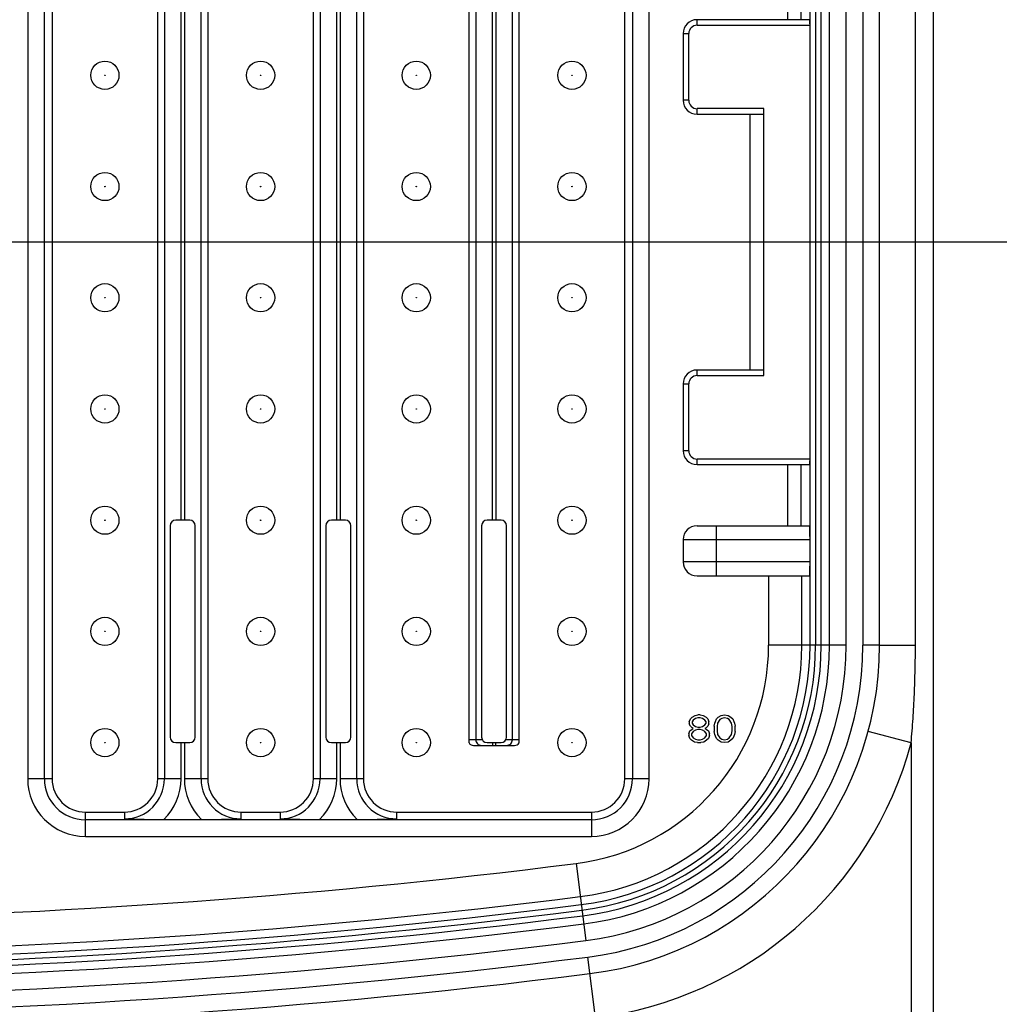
# Model space of a CAD drawing. Header units: inches. Extents: x 0 to 34, y 0 to 22.
# Tile 93 of 124: x 16.217 to 16.91, y 13.936 to 14.633. Entities that reach past the tile are written whole.
import ezdxf

# ---------------------------------------------------------------- set-up
doc = ezdxf.new("R2010")
doc.units = ezdxf.units.IN
doc.header["$LTSCALE"] = 1.87
doc.header["$MEASUREMENT"] = 0
doc.layers.get('0').update_dxf_attribs({"linetype": 'CONTINUOUS'})
doc.layers.add('DIMENSIONS', color=7, linetype='CONTINUOUS')
doc.styles.get("Standard").update_dxf_attribs({"font": 'txt', "width": 0.8})
doc.dimstyles.new('DIMSTYLE_1', dxfattribs={"dimtxt": 0.125, "dimasz": 0.18, "dimexe": 0.125, "dimexo": 0.0625, "dimgap": 0.0625, "dimtad": 0, "dimtih": 1, "dimtoh": 1, "dimdec": 3, "dimlfac": 2, "dimzin": 4, "dimdsep": 46, "dimtxsty": 'STANDARD', "dimblk": '_FILLED', "dimblk1": '_FILLED', "dimblk2": '_FILLED', "dimcen": 0.09, "dimadec": 0, "dimazin": 0, "dimtp": 0.001, "dimtm": 0.001, "dimtfac": 1, "dimtdec": 3, "dimtofl": 0, "dimtmove": 0, "dimatfit": 3, "dimldrblk": '_FILLED', "dimfxl": 1, "dimtolj": 1, "dimtzin": 4, "dimarcsym": 0})

# ---------------------------------------------------------------- blocks, each defined once
blk = doc.blocks.new('_FILLED')
at = {"color": 0, "linetype": 'BYBLOCK'}
blk.add_solid([(0, 0), (-1, 0.1736), (-1, -0.1736)], dxfattribs=at)
blk = doc.blocks.new('*D18')
at = {"layer": 'DIMENSIONS', "color": 2, "linetype": 'CONTINUOUS'}
for p, q in [((15.96205, 14.36249), (15.96205, 11.42521)), ((17.46205, 13.95021), (17.46205, 11.42521)), ((15.96205, 11.55021), (16.34955, 11.55021)), ((17.46205, 11.55021), (17.07455, 11.55021))]:
    blk.add_line(p, q, dxfattribs=at)
at = {"layer": 'DIMENSIONS', "color": 2, "linetype": 'CONTINUOUS', "xscale": 0.18, "yscale": 0.18, "zscale": 0.18, "rotation": 180}
blk.add_blockref('_FILLED', (15.96205, 11.55021), dxfattribs=at)
at = {"layer": 'DIMENSIONS', "color": 2, "linetype": 'CONTINUOUS', "xscale": 0.18, "yscale": 0.18, "zscale": 0.18}
blk.add_blockref('_FILLED', (17.46205, 11.55021), dxfattribs=at)
at = {"layer": 'DIMENSIONS', "color": 2, "linetype": 'CONTINUOUS', "insert": (16.66205, 11.61271), "char_height": 0.125, "width": 0.6, "attachment_point": 2, "line_spacing_factor": 0.9}
blk.add_mtext('3.000\\P[76.2]', dxfattribs=at)
blk = doc.blocks.new('*D23')
at = {"layer": 'DIMENSIONS', "color": 2, "linetype": 'CONTINUOUS'}
for p, q in [((16.93705, 14.47521), (10.46205, 14.47521)), ((10.58705, 14.47521), (10.58705, 13.55516)), ((10.58705, 12.30021), (10.58705, 13.11766)), ((13.97455, 12.30021), (10.46205, 12.30021))]:
    blk.add_line(p, q, dxfattribs=at)
at = {"layer": 'DIMENSIONS', "color": 2, "linetype": 'CONTINUOUS', "xscale": 0.18, "yscale": 0.18, "zscale": 0.18}
for p, rotation in [((10.58705, 14.47521), 90), ((10.58705, 12.30021), 270)]:
    blk.add_blockref('_FILLED', p, dxfattribs=dict(at, rotation=rotation))
at = {"layer": 'DIMENSIONS', "color": 2, "linetype": 'CONTINUOUS', "insert": (10.43705, 13.49266), "char_height": 0.125, "width": 0.8, "attachment_point": 2, "line_spacing_factor": 0.9}
blk.add_mtext('4.350\\P[110.49]', dxfattribs=at)
blk = doc.blocks.new('*D24')
at = {"layer": 'DIMENSIONS', "color": 2, "linetype": 'CONTINUOUS'}
for p, q in [((13.97455, 16.65021), (10.46205, 16.65021)), ((10.58705, 16.65021), (10.58705, 15.75636)), ((10.58705, 14.47521), (10.58705, 15.31886)), ((16.93705, 14.47521), (10.46205, 14.47521))]:
    blk.add_line(p, q, dxfattribs=at)
at = {"layer": 'DIMENSIONS', "color": 2, "linetype": 'CONTINUOUS', "xscale": 0.18, "yscale": 0.18, "zscale": 0.18}
for p, rotation in [((10.58705, 16.65021), 90), ((10.58705, 14.47521), 270)]:
    blk.add_blockref('_FILLED', p, dxfattribs=dict(at, rotation=rotation))
at = {"layer": 'DIMENSIONS', "color": 2, "linetype": 'CONTINUOUS', "insert": (10.43705, 15.69386), "char_height": 0.125, "width": 0.8, "attachment_point": 2, "line_spacing_factor": 0.9}
blk.add_mtext('4.350\\P[110.49]', dxfattribs=at)

msp = doc.modelspace()

# ---------------------------------------------------------------- linework, layer by layer
at = {"color": 7, "linetype": 'CONTINUOUS'}
for p, q in [((16.86362, 13.78626), (16.86362, 15.16421)), ((16.22236, 14.85516), (16.22236, 14.09532)), ((16.23416, 14.09532), (16.23416, 14.85516)), ((16.2396, 14.85516), (16.2396, 14.09532)), ((16.31441, 14.09532), (16.31441, 14.85516)), ((16.31917, 14.85516), (16.31917, 14.09532)), ((16.34508, 14.09532), (16.34508, 14.85516)), ((16.34984, 14.85516), (16.34984, 14.09532)), ((16.42464, 14.09532), (16.42464, 14.85516)), ((16.4294, 14.85516), (16.4294, 14.09532)), ((16.45532, 14.09532), (16.45532, 14.85516)), ((16.46008, 14.85516), (16.46008, 14.09532)), ((16.64512, 14.09532), (16.64512, 14.85516)), ((16.65056, 14.85516), (16.65056, 14.09532)), ((16.66237, 14.09532), (16.66237, 14.85516)), ((16.53488, 14.12065), (16.53488, 14.82982)), ((16.53964, 14.8276), (16.53964, 14.12287)), ((16.56556, 14.12287), (16.56556, 14.8276)), ((16.57031, 14.12065), (16.57031, 14.82982)), ((16.77632, 14.1898), (16.77632, 14.76067)), ((16.78025, 14.76067), (16.78025, 14.1898)), ((16.78426, 14.1898), (16.78426, 14.76067)), ((16.79007, 14.1898), (16.79007, 14.76067)), ((16.80187, 14.1898), (16.80187, 14.76067)), ((16.81372, 14.76067), (16.81372, 14.1898)), ((16.82553, 14.1898), (16.82553, 14.76067)), ((16.85092, 14.1898), (16.85092, 14.76067)), ((16.76027, 14.67602), (16.76027, 14.63272)), ((16.7701, 14.63272), (16.7701, 14.67602)), ((16.33097, 14.27839), (16.33097, 14.67209)), ((16.33328, 14.67209), (16.33328, 14.27839)), ((16.44121, 14.27839), (16.44121, 14.67209)), ((16.44352, 14.67209), (16.44352, 14.27839)), ((16.55144, 14.27839), (16.55144, 14.67209)), ((16.55375, 14.67209), (16.55375, 14.27839)), ((16.6963, 14.62878), (16.6963, 14.63272)), ((16.77616, 14.63272), (16.6963, 14.63272)), ((16.6963, 14.62878), (16.7763, 14.62878)), ((16.7763, 14.32169), (16.7763, 14.62878)), ((16.68645, 14.62287), (16.68645, 14.57563)), ((16.68645, 14.62287), (16.69039, 14.62287)), ((16.69039, 14.57563), (16.69039, 14.62287)), ((16.69039, 14.57563), (16.68645, 14.57563)), ((16.6963, 14.56579), (16.6963, 14.56973)), ((16.74354, 14.56973), (16.6963, 14.56973)), ((16.74354, 14.38075), (16.74354, 14.56973)), ((16.6963, 14.56579), (16.74354, 14.56579)), ((16.7337, 14.56579), (16.7337, 14.38469)), ((16.6963, 14.38075), (16.6963, 14.38469)), ((16.74354, 14.38469), (16.6963, 14.38469)), ((16.6963, 14.38075), (16.74354, 14.38075)), ((16.68645, 14.37484), (16.68645, 14.3276)), ((16.68645, 14.37484), (16.69039, 14.37484)), ((16.69039, 14.3276), (16.69039, 14.37484)), ((16.69039, 14.3276), (16.68645, 14.3276)), ((16.6963, 14.31776), (16.6963, 14.32169)), ((16.7763, 14.32169), (16.6963, 14.32169)), ((16.6963, 14.31776), (16.77616, 14.31776)), ((16.76027, 14.31776), (16.76027, 14.27445)), ((16.7701, 14.27445), (16.7701, 14.31776)), ((16.33705, 14.27839), (16.3272, 14.27839)), ((16.44728, 14.27839), (16.43744, 14.27839)), ((16.55752, 14.27839), (16.54768, 14.27839)), ((16.32327, 14.27445), (16.32327, 14.12484)), ((16.34098, 14.12484), (16.34098, 14.27445)), ((16.4335, 14.27445), (16.4335, 14.12484)), ((16.45122, 14.12484), (16.45122, 14.27445)), ((16.54374, 14.27445), (16.54374, 14.12484)), ((16.56145, 14.12484), (16.56145, 14.27445)), ((16.6963, 14.27445), (16.77596, 14.27445)), ((16.71008, 14.23902), (16.71008, 14.27445)), ((16.68645, 14.26461), (16.68645, 14.24886)), ((16.68645, 14.26461), (16.7763, 14.26461)), ((16.7763, 14.24886), (16.7763, 14.26461)), ((16.7763, 14.24886), (16.68645, 14.24886)), ((16.6963, 14.23902), (16.77596, 14.23902)), ((16.74696, 14.23902), (16.74696, 14.1898)), ((16.77057, 14.1898), (16.77057, 14.23902)), ((16.80187, 14.1898), (16.74696, 14.1898)), ((16.82553, 14.1898), (16.81372, 14.1898)), ((16.82553, 14.1898), (16.85092, 14.1898)), ((16.6908, 14.13557), (16.69162, 14.13766)), ((16.69162, 14.13766), (16.69285, 14.13892)), ((16.69285, 14.13892), (16.6949, 14.14017)), ((16.69367, 14.13682), (16.69285, 14.13557)), ((16.69531, 14.13808), (16.69367, 14.13682)), ((16.6949, 14.14017), (16.69695, 14.14059)), ((16.69695, 14.1385), (16.69531, 14.13808)), ((16.69859, 14.14059), (16.69695, 14.14059)), ((16.69859, 14.1385), (16.69695, 14.1385)), ((16.69859, 14.14059), (16.70064, 14.14017)), ((16.70023, 14.13808), (16.69859, 14.1385)), ((16.70187, 14.13682), (16.70023, 14.13808)), ((16.70064, 14.14017), (16.7027, 14.13892)), ((16.7027, 14.13557), (16.70187, 14.13682)), ((16.7027, 14.13892), (16.70393, 14.13766)), ((16.70393, 14.13766), (16.70475, 14.13557)), ((16.70926, 14.13598), (16.71008, 14.13766)), ((16.71008, 14.13766), (16.71131, 14.13892)), ((16.71254, 14.13724), (16.7109, 14.13473)), ((16.71131, 14.13892), (16.71336, 14.14017)), ((16.71377, 14.13808), (16.71254, 14.13724)), ((16.71336, 14.14017), (16.71582, 14.14059)), ((16.71582, 14.1385), (16.71377, 14.13808)), ((16.71582, 14.14059), (16.71828, 14.14017)), ((16.71787, 14.13808), (16.71582, 14.1385)), ((16.7191, 14.13724), (16.71787, 14.13808)), ((16.71828, 14.14017), (16.72033, 14.13892)), ((16.72074, 14.13473), (16.7191, 14.13724)), ((16.72033, 14.13892), (16.72156, 14.13766)), ((16.72156, 14.13766), (16.72238, 14.13598)), ((16.6908, 14.13557), (16.6908, 14.13431)), ((16.69162, 14.13263), (16.6908, 14.13431)), ((16.69121, 14.12928), (16.69285, 14.13054)), ((16.69285, 14.13138), (16.69162, 14.13263)), ((16.69285, 14.13557), (16.69285, 14.13473)), ((16.69285, 14.13473), (16.69367, 14.13347)), ((16.69367, 14.13096), (16.69285, 14.13138)), ((16.69285, 14.13054), (16.69367, 14.13096)), ((16.69367, 14.13347), (16.69531, 14.13221)), ((16.69531, 14.1297), (16.69367, 14.12886)), ((16.69531, 14.13221), (16.69695, 14.1318)), ((16.69695, 14.13012), (16.69531, 14.1297)), ((16.69695, 14.1318), (16.69859, 14.1318)), ((16.69859, 14.13012), (16.69695, 14.13012)), ((16.69859, 14.1318), (16.70023, 14.13221)), ((16.70023, 14.1297), (16.69859, 14.13012)), ((16.70023, 14.13221), (16.70187, 14.13347)), ((16.70187, 14.12886), (16.70023, 14.1297)), ((16.70187, 14.13347), (16.7027, 14.13473)), ((16.7027, 14.13138), (16.70187, 14.13096)), ((16.70187, 14.13096), (16.7027, 14.13054)), ((16.7027, 14.13473), (16.7027, 14.13557)), ((16.70393, 14.13263), (16.7027, 14.13138)), ((16.7027, 14.13054), (16.70434, 14.12928)), ((16.70475, 14.13431), (16.70393, 14.13263)), ((16.70475, 14.13431), (16.70475, 14.13557)), ((16.70844, 14.13263), (16.70885, 14.13473)), ((16.70844, 14.13263), (16.70844, 14.12886)), ((16.70885, 14.13473), (16.70926, 14.13598)), ((16.7109, 14.13473), (16.71049, 14.13221)), ((16.71049, 14.13221), (16.71049, 14.12928)), ((16.72115, 14.13221), (16.72074, 14.13473)), ((16.72115, 14.12928), (16.72115, 14.13221)), ((16.72238, 14.13598), (16.72279, 14.13473)), ((16.72279, 14.13473), (16.7232, 14.13263)), ((16.7232, 14.12886), (16.7232, 14.13263)), ((16.54427, 14.12287), (16.53488, 14.12287)), ((16.57031, 14.12287), (16.56093, 14.12287)), ((16.69039, 14.12719), (16.69121, 14.12928)), ((16.69039, 14.12719), (16.69039, 14.12593)), ((16.69121, 14.12384), (16.69039, 14.12593)), ((16.69244, 14.12258), (16.69121, 14.12384)), ((16.69367, 14.12886), (16.69244, 14.12719)), ((16.69244, 14.12719), (16.69244, 14.12593)), ((16.69244, 14.12593), (16.69367, 14.12426)), ((16.69367, 14.12426), (16.69531, 14.12342)), ((16.69531, 14.12342), (16.69695, 14.123)), ((16.69695, 14.123), (16.69859, 14.123)), ((16.69859, 14.123), (16.70023, 14.12342)), ((16.70023, 14.12342), (16.70187, 14.12426)), ((16.70311, 14.12719), (16.70187, 14.12886)), ((16.70187, 14.12426), (16.70311, 14.12593)), ((16.70311, 14.12593), (16.70311, 14.12719)), ((16.70434, 14.12384), (16.70311, 14.12258)), ((16.70434, 14.12928), (16.70516, 14.12719)), ((16.70516, 14.12593), (16.70434, 14.12384)), ((16.70516, 14.12593), (16.70516, 14.12719)), ((16.70885, 14.12677), (16.70844, 14.12886)), ((16.70926, 14.12551), (16.70885, 14.12677)), ((16.71008, 14.12384), (16.70926, 14.12551)), ((16.71131, 14.12258), (16.71008, 14.12384)), ((16.71049, 14.12928), (16.7109, 14.12677)), ((16.7109, 14.12677), (16.71254, 14.12426)), ((16.71254, 14.12426), (16.71377, 14.12342)), ((16.71377, 14.12342), (16.71582, 14.123)), ((16.71582, 14.123), (16.71787, 14.12342)), ((16.71787, 14.12342), (16.7191, 14.12426)), ((16.7191, 14.12426), (16.72074, 14.12677)), ((16.72156, 14.12384), (16.72033, 14.12258)), ((16.72074, 14.12677), (16.72115, 14.12928)), ((16.72238, 14.12551), (16.72156, 14.12384)), ((16.72279, 14.12677), (16.72238, 14.12551)), ((16.7232, 14.12886), (16.72279, 14.12677)), ((16.84787, 14.12066), (16.81746, 14.12885)), ((16.3272, 14.12091), (16.33705, 14.12091)), ((16.33097, 14.09532), (16.33097, 14.12091)), ((16.33328, 14.12091), (16.33328, 14.09532)), ((16.43744, 14.12091), (16.44728, 14.12091)), ((16.44121, 14.09532), (16.44121, 14.12091)), ((16.44352, 14.12091), (16.44352, 14.09532)), ((16.53813, 14.11894), (16.56706, 14.11894)), ((16.54768, 14.12091), (16.55752, 14.12091)), ((16.55144, 14.12091), (16.55144, 14.11894)), ((16.55375, 14.11894), (16.55375, 14.12091)), ((16.69449, 14.12133), (16.69244, 14.12258)), ((16.69654, 14.12091), (16.69449, 14.12133)), ((16.69654, 14.12091), (16.699, 14.12091)), ((16.70105, 14.12133), (16.699, 14.12091)), ((16.70311, 14.12258), (16.70105, 14.12133)), ((16.71336, 14.12133), (16.71131, 14.12258)), ((16.71582, 14.12091), (16.71336, 14.12133)), ((16.71828, 14.12133), (16.71582, 14.12091)), ((16.72033, 14.12258), (16.71828, 14.12133)), ((16.84787, 14.12066), (16.84787, 13.83966)), ((16.2396, 14.09532), (16.22236, 14.09532)), ((16.33097, 14.09532), (16.31441, 14.09532)), ((16.34984, 14.09532), (16.33328, 14.09532)), ((16.44121, 14.09532), (16.42464, 14.09532)), ((16.46008, 14.09532), (16.44352, 14.09532)), ((16.66237, 14.09532), (16.64512, 14.09532)), ((16.26323, 14.05444), (16.26323, 14.07169)), ((16.26323, 14.07169), (16.29079, 14.07169)), ((16.29079, 14.07169), (16.29079, 14.06694)), ((16.29079, 14.06694), (16.31883, 14.06654)), ((16.34542, 14.06654), (16.37346, 14.06694)), ((16.37346, 14.06694), (16.37346, 14.07169)), ((16.37346, 14.07169), (16.40102, 14.07169)), ((16.40102, 14.07169), (16.40102, 14.06694)), ((16.40102, 14.06694), (16.42907, 14.06654)), ((16.45565, 14.06654), (16.4837, 14.06694)), ((16.4837, 14.06694), (16.4837, 14.07169)), ((16.4837, 14.07169), (16.62149, 14.07169)), ((16.62149, 14.07169), (16.62149, 14.05444)), ((16.62149, 14.06625), (16.26323, 14.06625)), ((16.31883, 14.06654), (16.34542, 14.06654)), ((16.42907, 14.06654), (16.45565, 14.06654)), ((16.26323, 14.05444), (16.62149, 14.05444)), ((16.61068, 14.03534), (16.61753, 13.98086)), ((16.6244, 13.92613), (16.619, 13.9691))]:
    msp.add_line(p, q, dxfattribs=at)
for centre, radius in [((16.27701, 14.59335), 0.01), ((16.38724, 14.59335), 0.01), ((16.49748, 14.59335), 0.01), ((16.60771, 14.59335), 0.01), ((16.27701, 14.59335), 0.000157), ((16.38724, 14.59335), 0.000157), ((16.49748, 14.59335), 0.000157), ((16.60771, 14.59335), 0.000157), ((16.27701, 14.51461), 0.01), ((16.38724, 14.51461), 0.01), ((16.49748, 14.51461), 0.01), ((16.60771, 14.51461), 0.01), ((16.27701, 14.51461), 0.000157), ((16.38724, 14.51461), 0.000157), ((16.49748, 14.51461), 0.000157), ((16.60771, 14.51461), 0.000157), ((16.27701, 14.43587), 0.01), ((16.38724, 14.43587), 0.01), ((16.49748, 14.43587), 0.01), ((16.60771, 14.43587), 0.01), ((16.27701, 14.43587), 0.000157), ((16.38724, 14.43587), 0.000157), ((16.49748, 14.43587), 0.000157), ((16.60771, 14.43587), 0.000157), ((16.27701, 14.35713), 0.01), ((16.38724, 14.35713), 0.01), ((16.49748, 14.35713), 0.01), ((16.60771, 14.35713), 0.01), ((16.27701, 14.35713), 0.000157), ((16.38724, 14.35713), 0.000157), ((16.49748, 14.35713), 0.000157), ((16.60771, 14.35713), 0.000157), ((16.27701, 14.27839), 0.01), ((16.38724, 14.27839), 0.01), ((16.49748, 14.27839), 0.01), ((16.60771, 14.27839), 0.01), ((16.27701, 14.27839), 0.000157), ((16.38724, 14.27839), 0.000157), ((16.49748, 14.27839), 0.000157), ((16.60771, 14.27839), 0.000157), ((16.27701, 14.19965), 0.01), ((16.38724, 14.19965), 0.01), ((16.49748, 14.19965), 0.01), ((16.60771, 14.19965), 0.01), ((16.27701, 14.19965), 0.000157), ((16.38724, 14.19965), 0.000157), ((16.49748, 14.19965), 0.000157), ((16.60771, 14.19965), 0.000157), ((16.27701, 14.12091), 0.01), ((16.38724, 14.12091), 0.01), ((16.49748, 14.12091), 0.01), ((16.60771, 14.12091), 0.01), ((16.27701, 14.12091), 0.000157), ((16.38724, 14.12091), 0.000157), ((16.49748, 14.12091), 0.000157), ((16.60771, 14.12091), 0.000157)]:
    msp.add_circle(centre, radius, dxfattribs=at)
for centre, radius, start, end in [((16.6963, 14.62287), 0.00984, 90, 180), ((16.6963, 14.62287), 0.00591, 90, 180), ((16.6963, 14.57563), 0.00984, 180, 270), ((16.6963, 14.57563), 0.00591, 180, 270), ((16.6963, 14.37484), 0.00984, 90, 180), ((16.6963, 14.37484), 0.00591, 90, 180), ((16.6963, 14.3276), 0.00984, 180, 270), ((16.6963, 14.3276), 0.00591, 180, 270), ((16.3272, 14.27445), 0.00394, 90, 180), ((16.33705, 14.27445), 0.00394, 0, 90), ((16.43744, 14.27445), 0.00394, 90, 180), ((16.44728, 14.27445), 0.00394, 0, 90), ((16.54768, 14.27445), 0.00394, 90, 180), ((16.55752, 14.27445), 0.00394, 0, 90), ((16.6963, 14.26461), 0.00984, 90, 180), ((16.6963, 14.24886), 0.00984, 180, 270), ((16.59128, 14.1898), 0.15568, 277.16048, 360), ((16.59128, 14.1898), 0.17929, 277.16048, 360), ((16.59128, 14.1898), 0.18504, 277.16048, 360), ((16.59128, 14.1898), 0.18898, 277.16048, 360), ((16.59128, 14.1898), 0.19298, 277.16048, 360), ((16.59128, 14.1898), 0.19879, 277.16048, 360), ((16.59128, 14.1898), 0.21059, 277.16048, 360), ((16.59128, 14.1898), 0.22244, 277.16048, 360), ((16.59128, 14.1898), 0.23425, 277.16048, 360), ((16.3272, 14.12484), 0.00394, 180, 270), ((16.33705, 14.12484), 0.00394, 270, 360), ((16.43744, 14.12484), 0.00394, 180, 270), ((16.44728, 14.12484), 0.00394, 270, 360), ((16.54357, 14.12287), 0.00394, 179.97952, 269.98017), ((16.54768, 14.12484), 0.00394, 180, 270), ((16.55752, 14.12484), 0.00394, 270, 360), ((16.56162, 14.12287), 0.00394, 270.01983, 0.02049), ((16.59128, 14.1898), 0.26575, 277.16048, 344.91825), ((16.26323, 14.09532), 0.04087, 180, 270), ((16.26323, 14.09532), 0.02907, 180, 270), ((16.26323, 14.09532), 0.02362, 180, 270), ((16.29079, 14.09532), 0.02838, 270, 360), ((16.29079, 14.09532), 0.02362, 270, 360), ((16.29079, 14.09532), 0.04018, 314.26187, 360), ((16.37346, 14.09532), 0.04018, 180, 225.73813), ((16.37346, 14.09532), 0.02838, 180, 270), ((16.37346, 14.09532), 0.02362, 180, 270), ((16.40102, 14.09532), 0.02838, 270, 360), ((16.40102, 14.09532), 0.02362, 270, 360), ((16.40102, 14.09532), 0.04018, 314.26187, 360), ((16.4837, 14.09532), 0.04018, 180, 225.73813), ((16.4837, 14.09532), 0.02838, 180, 270), ((16.4837, 14.09532), 0.02362, 180, 270), ((16.62149, 14.09532), 0.04087, 270, 0), ((16.62149, 14.09532), 0.02907, 270, 360), ((16.62149, 14.09532), 0.02362, 270, 360), ((15.96205, 19.19847), 5.20372, 270.76095, 277.16048), ((15.96205, 19.19847), 5.22733, 270.76095, 277.16048), ((15.96205, 19.19847), 5.23308, 262.83952, 277.16048), ((15.96205, 19.19847), 5.24101, 262.83952, 277.16048), ((15.96205, 19.19847), 5.23701, 262.83952, 277.16048), ((15.96205, 19.19847), 5.24683, 262.83952, 277.16048), ((15.96205, 19.19847), 5.25863, 262.83952, 277.16048), ((15.96205, 19.19847), 5.27048, 262.83952, 277.16048), ((15.96205, 19.19847), 5.28229, 262.83952, 277.16048)]:
    msp.add_arc(centre, radius, start, end, dxfattribs=at)
for centre, major_axis, ratio, start_param, end_param in [((16.77616, 14.62878), (0, 0.00394), 0.034921, -1.570796, 0), ((16.77616, 14.32169), (0, 0.00394), 0.034921, -3.141593, -1.570796), ((16.77596, 14.26461), (0, 0.00984), 0.034921, -1.570796, 0), ((16.77596, 14.24886), (0, 0.00984), 0.034921, -3.141593, -1.570796), ((16.53813, 14.12287), (0.00394, 0), 0.999391, -2.541888, -1.570796), ((16.56706, 14.12287), (-0.00394, 0), 0.999391, 1.570796, 2.541888)]:
    msp.add_ellipse(centre, major_axis=major_axis, ratio=ratio, start_param=start_param, end_param=end_param, dxfattribs=at)
msp.add_open_spline([(16.84787, 14.12066), (16.84813, 14.12353), (16.84861, 14.12928), (16.84924, 14.13791), (16.84976, 14.14655), (16.85019, 14.1552), (16.85052, 14.16384), (16.85083, 14.17538), (16.85092, 14.18403), (16.85092, 14.1898)], degree=3, knots=[0, 0, 0, 0, 0.125, 0.250002, 0.375003, 0.500002, 0.625001, 0.750002, 1, 1, 1, 1], dxfattribs=at)

# ---------------------------------------------------------------- dimensions: what is measured, and where the dimension line sits
at = {"layer": 'DIMENSIONS', "color": 2, "linetype": 'CONTINUOUS'}
for base, p1, p2, angle, picture, middle in [((10.58705, 16.65021), (16.99955, 14.47521), (14.03705, 16.65021), 90, '*D24', (10.58705, 15.53761)), ((10.58705, 12.30021), (16.99955, 14.47521), (14.03705, 12.30021), 270, '*D23', (10.58705, 13.33641)), ((15.96205, 11.55021), (17.46205, 14.01271), (15.96205, 14.42499), 180, '*D18', (16.71205, 11.45646))]:
    dim = msp.add_linear_dim(base=base, p1=p1, p2=p2, angle=angle, dimstyle='DIMSTYLE_1', dxfattribs=at)
    dim.commit()
    dim.dimension.update_dxf_attribs({"geometry": picture, "text_midpoint": middle, "dimtype": 160})

doc.saveas('drawing.dxf')
